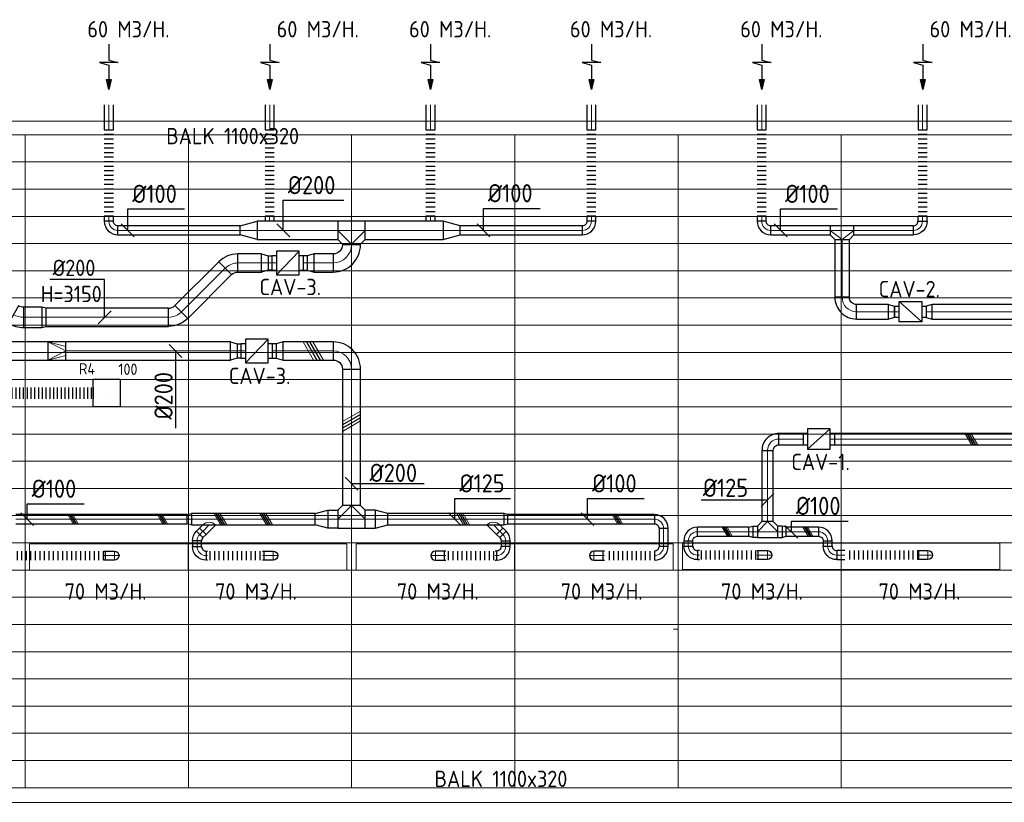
# Model space of a CAD drawing. Header units: millimetres. Extents: x -72915 to 21022, y 6278 to 52916.
# Tile 54 of 60: x -27475 to -16617, y 44288 to 52916. Entities that reach past the tile are written whole.
import ezdxf
from ezdxf.enums import TextEntityAlignment as Align

# ---------------------------------------------------------------- set-up
doc = ezdxf.new("R2010")
doc.units = ezdxf.units.MM
doc.header["$LTSCALE"] = 50
doc.linetypes.add('CENTER2', pattern=[28.575, 19.05, -3.175, 3.175, -3.175])
for name, color, linetype in [('4plfd', 254, 'Continuous'), ('WL570---_RETOUR', 100, 'Continuous'), ('WL570---_RETOUR_HL', 1, 'Continuous'), ('WL570---_TOEVOER', 200, 'Continuous'), ('WM570---', 2, 'Continuous'), ('WM570---_RETOUR', 2, 'Continuous'), ('WM570---_RETOUR_PR', 2, 'Continuous'), ('WM570---_TOEVOER', 2, 'Continuous')]:
    doc.layers.add(name, color=color, linetype=linetype)
for name, color, linetype, lineweight in [('WL570---_BESTAAND-HARTLIJN', 161, 'Continuous', 0), ('WL570---_BESTAAND-RETOUR', 140, 'Continuous', 0), ('WL570---_BESTAAND-ROOSTER', 161, 'Continuous', 0), ('WL570---_BESTAAND-TOEVOER', 180, 'Continuous', 0)]:
    doc.layers.add(name, color=color, linetype=linetype, lineweight=lineweight)
doc.styles.add('BURO-025', font='ISO96.shx', dxfattribs={"height": 125})
doc.styles.add('ISO', font='ISO', dxfattribs={"height": 162})
doc.styles.add('LZ-MAATVOEREN', font='simplex')
doc.styles.add('MAATVOERING', font='ISO')

# ---------------------------------------------------------------- blocks, each defined once
blk = doc.blocks.new('Groep-79')
at = {"color": 8, "linetype": 'Continuous', "lineweight": 13}
for p, q in [((-73305, 50349), (-4005, 50349)), ((-73155, 50199), (-4155, 50199)), ((-11858, 50199), (-60255, 50199)), ((-29655, 50199), (-29655, 42999)), ((-27855, 50199), (-27855, 42999)), ((-26055, 50199), (-26055, 42999)), ((-24255, 50199), (-24255, 42999)), ((-22455, 50199), (-22455, 42999)), ((-20655, 50199), (-20655, 42999)), ((-60255, 49899), (-11883, 49899)), ((-60255, 49599), (-11883, 49599)), ((-60255, 49299), (-11883, 49299)), ((-60255, 48999), (-11883, 48999)), ((-60255, 48699), (-11883, 48699)), ((-60255, 48399), (-11883, 48399)), ((-60255, 48399), (-11883, 48399)), ((-60255, 48099), (-11883, 48099)), ((-60255, 47799), (-11883, 47799)), ((-60255, 47499), (-11883, 47499)), ((-60255, 47199), (-11883, 47199)), ((-60255, 46899), (-11883, 46899)), ((-60255, 46599), (-11883, 46599)), ((-65655, 46299), (-11883, 46299)), ((-65655, 45999), (-11883, 45999)), ((-65655, 45699), (-11883, 45699)), ((-65655, 45399), (-11883, 45399)), ((-65655, 45099), (-11883, 45099)), ((-65655, 44799), (-11883, 44799)), ((-22505, 44749), (-22455, 44749)), ((-65655, 44499), (-11683, 44499)), ((-65655, 44199), (-11683, 44199)), ((-65655, 43899), (-11683, 43899)), ((-65655, 43599), (-11683, 43599)), ((-65655, 43299), (-11683, 43299)), ((-11655, 43299), (-36705, 43299)), ((-4155, 42999), (-36705, 42999)), ((-4005, 42838), (-36705, 42838))]:
    blk.add_line(p, q, dxfattribs=at)
blk = doc.blocks.new('Block plafond 1e verd')
at = {"layer": '4plfd'}
blk.add_blockref('Groep-79', (22005, -19149), dxfattribs=at)
blk = doc.blocks.new('KARO')
for p, q in [((1, 0.5), (0, 0.5)), ((0, -0.5), (1, -0.5))]:
    blk.add_line(p, q)
at = {"invisible_edges": 15}
blk.add_3dface([(0, 0.5), (0, -0.5), (1, -0.5), (1, 0.5)], dxfattribs=at)
at = {"layer": 'WL570---_BESTAAND-HARTLIJN'}
blk.add_line((0, 0), (1, 0), dxfattribs=at)
blk = doc.blocks.new('OBO22400030H')
blk.add_lwpolyline([(112, -60, 0.131652), (67, 108), (-127, -4, -0.131652), (-112, -60)], format="xyb", close=True)
at = {"invisible_edges": 15}
for points in [[(-124, -10), (76, 91), (67, 108), (-127, -4)], [(-121, -16), (85, 73), (76, 91), (-124, -10)], [(-119, -22), (92, 55), (85, 73), (-121, -16)], [(-117, -28), (98, 36), (92, 55), (-119, -22)], [(-115, -34), (103, 17), (98, 36), (-117, -28)], [(-114, -41), (107, -2), (103, 17), (-115, -34)], [(-113, -47), (110, -21), (107, -2), (-114, -41)], [(-112, -54), (111, -40), (110, -21), (-113, -47)], [(-112, -60), (112, -60), (111, -40), (-112, -54)]]:
    blk.add_3dface(points, dxfattribs=at)
at = {"layer": 'WL570---_BESTAAND-HARTLIJN'}
blk.add_arc((-224, -60), 224, 0, 30, dxfattribs=at)
blk = doc.blocks.new('KARH')
for p, q in [((1, 0.5), (0, 0.5)), ((0, -0.5), (1, -0.5))]:
    blk.add_line(p, q)
at = {"invisible_edges": 15}
blk.add_3dface([(0, 0.5), (0, -0.5), (1, -0.5), (1, 0.5)], dxfattribs=at)
blk = doc.blocks.new('OSV2001600740G')
blk.add_lwpolyline([(0, -100), (75, -80), (75, 80), (0, 100)], close=True)
at = {"layer": 'WL570---_BESTAAND-HARTLIJN'}
blk.add_line((0, 0), (75, 0), dxfattribs=at)
blk = doc.blocks.new('ORN_T_SP')
blk.add_lwpolyline([(-0.5, 0.5), (-0.5, -0.5), (0.5, -0.5), (0.5, 0.5)], close=True)
at = {"style": 'LZ-MAATVOEREN', "flags": 9}
for tag, p in [('ROS_TYPE', (0.6333, 0.6833)), ('ROS_M3H', (0.6333, 0.4833)), ('ROS_ZIJDE', (0.6333, 0.2833)), ('ROS_STAT', (0.6333, 0.0833))]:
    blk.add_attdef(tag, p, '', height=0.125, dxfattribs=at)
blk = doc.blocks.new('FLLINE100')
blk.add_line((0, -50), (0, 50))
blk = doc.blocks.new('OEX10000100000')
at = {"rotation": 90}
for p in [(0, -50), (0, -100), (0, -150), (0, -200), (0, -250), (0, -300), (0, -350), (0, -400), (0, -450), (0, -500), (0, -550), (0, -600), (0, -650), (0, -700), (0, -750), (0, -800), (0, -850), (0, -900), (0, -950), (0, -1000)]:
    blk.add_blockref('FLLINE100', p, dxfattribs=at)
blk = doc.blocks.new('UISO')
at = {"color": 0}
for p, q in [((0, 0.18), (1, 0.757)), ((0, 0), (1, 0.577))]:
    blk.add_line(p, q, dxfattribs=at)
at = {"layer": 'WL570---_BESTAAND-TOEVOER', "color": 0}
for p, q in [((0, 0.36), (1, 0.937)), ((0, -0.18), (1, 0.397))]:
    blk.add_line(p, q, dxfattribs=at)
blk = doc.blocks.new('MVLINE')
blk.add_line((35.4, -35.4), (-35.4, 35.4))
blk = doc.blocks.new('OBO10000045H')
blk.add_lwpolyline([(50, -41, 0.198912), (6, 65), (-65, -6, -0.198912), (-50, -41)], format="xyb", close=True)
at = {"invisible_edges": 15}
for points in [[(-62, -9), (15, 55), (6, 65), (-65, -6)], [(-59, -13), (23, 45), (15, 55), (-62, -9)], [(-57, -16), (30, 34), (23, 45), (-59, -13)], [(-55, -20), (36, 22), (30, 34), (-57, -16)], [(-53, -24), (41, 10), (36, 22), (-55, -20)], [(-52, -28), (45, -3), (41, 10), (-53, -24)], [(-51, -33), (48, -15), (45, -3), (-52, -28)], [(-50, -37), (49, -28), (48, -15), (-51, -33)], [(-50, -41), (50, -41), (49, -28), (-50, -37)]]:
    blk.add_3dface(points, dxfattribs=at)
at = {"layer": 'WL570---_BESTAAND-HARTLIJN'}
blk.add_arc((-100, -41), 100, 0, 45, dxfattribs=at)
blk = doc.blocks.new('OBO10000090L')
blk.add_lwpolyline([(50, 0, 0.414214), (-100, 150), (-100, 50, -0.414214), (-50, 0)], format="xyb", close=True)
at = {"invisible_edges": 15}
for points in [[(-91, 49), (-74, 148), (-100, 150), (-100, 50)], [(-83, 47), (-49, 141), (-74, 148), (-91, 49)], [(-75, 43), (-25, 130), (-49, 141), (-83, 47)], [(-68, 38), (-4, 115), (-25, 130), (-75, 43)], [(-62, 32), (15, 96), (-4, 115), (-68, 38)], [(-57, 25), (30, 75), (15, 96), (-62, 32)], [(-53, 17), (41, 51), (30, 75), (-57, 25)], [(-51, 9), (48, 26), (41, 51), (-53, 17)], [(-50, 0), (50, 0), (48, 26), (-51, 9)]]:
    blk.add_3dface(points, dxfattribs=at)
at = {"layer": 'WL570---_BESTAAND-HARTLIJN'}
blk.add_arc((-100, 0), 100, 0, 90, dxfattribs=at)
blk = doc.blocks.new('OSV1251000460G')
blk.add_lwpolyline([(0, -62), (47, -50), (47, 50), (0, 62)], close=True)
at = {"layer": 'WL570---_BESTAAND-HARTLIJN'}
blk.add_line((0, 0), (47, 0), dxfattribs=at)
blk = doc.blocks.new('OBO10000090ZE')
blk.add_lwpolyline([(-50, 0), (50, 0), (50, 100, 1), (-50, 100)], format="xyb", close=True)
at = {"layer": 'WL570---_BESTAAND-HARTLIJN'}
for points in [[(0, 0), (0, 150)], [(-50, 100), (50, 100)]]:
    blk.add_lwpolyline(points, dxfattribs=at)
blk = doc.blocks.new('OZA1250100045L')
blk.add_lwpolyline([(-71, 0), (-106, 35), (-35, 106), (71, 0)])
at = {"layer": 'WL570---_BESTAAND-HARTLIJN'}
blk.add_line((0, 0), (-71, 71), dxfattribs=at)
at = {"layer": 'WL570---_BESTAAND-TOEVOER'}
blk.add_arc((0, 71), 100, 225, 315, dxfattribs=at)
blk = doc.blocks.new('OEX1000063300')
at = {"rotation": 180}
for p in [(50, 0), (100, 0), (150, 0), (200, 0), (250, 0), (300, 0), (350, 0), (400, 0), (450, 0), (500, 0), (550, 0), (600, 0)]:
    blk.add_blockref('FLLINE100', p, dxfattribs=at)
blk = doc.blocks.new('VBX1601600016025000')
blk.add_lwpolyline([(50, -130), (300, -130), (300, 130), (50, 130)], close=True)
for points in [[(50, 80), (0, 80), (0, -80), (50, -80)], [(300, -80), (350, -80), (350, 80), (300, 80)]]:
    blk.add_lwpolyline(points)
at = {"layer": 'WL570---_BESTAAND-HARTLIJN'}
blk.add_line((300, 0), (350, 0), dxfattribs=at)
at = {"layer": 'WL570---_BESTAAND-TOEVOER'}
blk.add_line((50, -130), (300, 130), dxfattribs=at)
blk = doc.blocks.new('OTS20020020000H')
blk.add_lwpolyline([(-150, -100), (150, -100), (150, 100), (100, 150), (-100, 150), (-150, 100)], close=True)
at = {"layer": 'WL570---_BESTAAND-HARTLIJN'}
blk.add_line((-150, 0), (150, 0), dxfattribs=at)
at = {"layer": 'WL570---_BESTAAND-RETOUR'}
blk.add_lwpolyline([(-150, 0), (0, 150), (150, 0)], dxfattribs=at)
blk = doc.blocks.new('OSV20012501390G')
blk.add_lwpolyline([(0, -100), (140, -62), (140, 62), (0, 100)], close=True)
at = {"layer": 'WL570---_BESTAAND-HARTLIJN'}
blk.add_line((0, 0), (140, 0), dxfattribs=at)
blk = doc.blocks.new('OEX1000056800')
at = {"rotation": 180}
for p in [(50, 0), (100, 0), (150, 0), (200, 0), (250, 0), (300, 0), (350, 0), (400, 0), (450, 0), (500, 0), (550, 0)]:
    blk.add_blockref('FLLINE100', p, dxfattribs=at)
blk = doc.blocks.new('OEX1000058500')
at = {"rotation": 180}
for p in [(50, 0), (100, 0), (150, 0), (200, 0), (250, 0), (300, 0), (350, 0), (400, 0), (450, 0), (500, 0), (550, 0)]:
    blk.add_blockref('FLLINE100', p, dxfattribs=at)
blk = doc.blocks.new('OBO10000090H')
blk.add_lwpolyline([(50, -100, 0.414214), (-100, 50), (-100, -50, -0.414214), (-50, -100)], format="xyb", close=True)
at = {"invisible_edges": 15}
for points in [[(-91, -51), (-74, 48), (-100, 50), (-100, -50)], [(-83, -53), (-49, 41), (-74, 48), (-91, -51)], [(-75, -57), (-25, 30), (-49, 41), (-83, -53)], [(-68, -62), (-4, 15), (-25, 30), (-75, -57)], [(-62, -68), (15, -4), (-4, 15), (-68, -62)], [(-57, -75), (30, -25), (15, -4), (-62, -68)], [(-53, -83), (41, -49), (30, -25), (-57, -75)], [(-51, -91), (48, -74), (41, -49), (-53, -83)], [(-50, -100), (50, -100), (48, -74), (-51, -91)]]:
    blk.add_3dface(points, dxfattribs=at)
at = {"layer": 'WL570---_BESTAAND-HARTLIJN'}
blk.add_arc((-100, -100), 100, 0, 90, dxfattribs=at)
blk = doc.blocks.new('OEX1000080500')
at = {"rotation": 180}
for p in [(50, 0), (100, 0), (150, 0), (200, 0), (250, 0), (300, 0), (350, 0), (400, 0), (450, 0), (500, 0), (550, 0), (600, 0), (650, 0), (700, 0), (750, 0), (800, 0)]:
    blk.add_blockref('FLLINE100', p, dxfattribs=at)
blk = doc.blocks.new('VBX1251250012525000')
blk.add_lwpolyline([(50, -112.5), (300, -112.5), (300, 112.5), (50, 112.5)], close=True)
for points in [[(50, 62.5), (0, 62.5), (0, -62.5), (50, -62.5)], [(300, -62.5), (350, -62.5), (350, 62.5), (300, 62.5)]]:
    blk.add_lwpolyline(points)
at = {"layer": 'WL570---_BESTAAND-HARTLIJN'}
blk.add_line((300, 0), (350, 0), dxfattribs=at)
at = {"layer": 'WL570---_BESTAAND-TOEVOER'}
blk.add_line((50, -112.5), (300, 112.5), dxfattribs=at)
blk = doc.blocks.new('OEX1000067900')
at = {"rotation": 180}
for p in [(50, 0), (100, 0), (150, 0), (200, 0), (250, 0), (300, 0), (350, 0), (400, 0), (450, 0), (500, 0), (550, 0), (600, 0), (650, 0)]:
    blk.add_blockref('FLLINE100', p, dxfattribs=at)
blk = doc.blocks.new('OTS12512512500H')
blk.add_lwpolyline([(-112.5, -62.5), (112.5, -62.5), (112.5, 62.5), (62.5, 112.5), (-62.5, 112.5), (-112.5, 62.5)], close=True)
at = {"layer": 'WL570---_BESTAAND-HARTLIJN'}
blk.add_line((-112.5, 0), (112.5, 0), dxfattribs=at)
at = {"layer": 'WL570---_BESTAAND-TOEVOER'}
blk.add_lwpolyline([(-112.5, 0), (0, 112.5), (112.5, 0)], dxfattribs=at)
blk = doc.blocks.new('VRO200200002002000H')
blk.add_lwpolyline([(0, 100), (0, -100), (200, -100), (200, 100)], close=True)
at = {"layer": 'WL570---_BESTAAND-TOEVOER'}
for p, q in [((0, 100), (200, 50)), ((0, -100), (200, -50))]:
    blk.add_line(p, q, dxfattribs=at)
blk.add_lwpolyline([(0, -100), (0, -100), (200, 0), (0, 100)], dxfattribs=at)
blk = doc.blocks.new('OBO20000090H')
blk.add_lwpolyline([(100, -200, 0.414214), (-200, 100), (-200, -100, -0.414214), (-100, -200)], format="xyb", close=True)
at = {"invisible_edges": 15}
for points in [[(-183, -102), (-148, 95), (-200, 100), (-200, -100)], [(-166, -106), (-97, 82), (-148, 95), (-183, -102)], [(-150, -113), (-50, 60), (-97, 82), (-166, -106)], [(-136, -123), (-7, 30), (-50, 60), (-150, -113)], [(-123, -136), (30, -7), (-7, 30), (-136, -123)], [(-113, -150), (60, -50), (30, -7), (-123, -136)], [(-106, -166), (82, -97), (60, -50), (-113, -150)], [(-102, -183), (95, -148), (82, -97), (-106, -166)], [(-100, -200), (100, -200), (95, -148), (-102, -183)]]:
    blk.add_3dface(points, dxfattribs=at)
at = {"layer": 'WL570---_BESTAAND-HARTLIJN'}
blk.add_arc((-200, -200), 200, 0, 90, dxfattribs=at)
blk = doc.blocks.new('OSV20010001860G')
blk.add_lwpolyline([(0, -100), (187, -50), (187, 50), (0, 100)], close=True)
at = {"layer": 'WL570---_BESTAAND-HARTLIJN'}
blk.add_line((0, 0), (187, 0), dxfattribs=at)
blk = doc.blocks.new('AFZPIJL')
for points in [[(0, -10), (0, -6.52), (-2.06, -5.97), (2.06, -5.97), (0, -5.41), (0, 0)], [(-0.26, -2.22), (0, 0)], [(0.26, -2.22), (0, 0)]]:
    blk.add_lwpolyline(points)
blk.add_lwpolyline([(0.52, -2.22), (-0.52, -2.22), (0, 0)], close=True)
blk = doc.blocks.new('OBO20000045H')
blk.add_lwpolyline([(100, -83, 0.198912), (12, 129), (-129, -12, -0.198912), (-100, -83)], format="xyb", close=True)
at = {"invisible_edges": 15}
for points in [[(-123, -19), (30, 110), (12, 129), (-129, -12)], [(-118, -25), (46, 89), (30, 110), (-123, -19)], [(-113, -33), (60, 67), (46, 89), (-118, -25)], [(-109, -41), (72, 44), (60, 67), (-113, -33)], [(-106, -49), (82, 20), (72, 44), (-109, -41)], [(-103, -57), (90, -5), (82, 20), (-106, -49)], [(-102, -65), (95, -31), (90, -5), (-103, -57)], [(-100, -74), (99, -57), (95, -31), (-102, -65)], [(-100, -83), (100, -83), (99, -57), (-100, -74)]]:
    blk.add_3dface(points, dxfattribs=at)
at = {"layer": 'WL570---_BESTAAND-HARTLIJN'}
blk.add_arc((-200, -83), 200, 0, 45, dxfattribs=at)
blk = doc.blocks.new('OSV2242000440G')
blk.add_lwpolyline([(0, -112), (45, -100), (45, 100), (0, 112)], close=True)
at = {"layer": 'WL570---_BESTAAND-HARTLIJN'}
blk.add_line((0, 0), (45, 0), dxfattribs=at)
blk = doc.blocks.new('OBO20000045R')
blk.add_lwpolyline([(159, -141, 0.198912), (71, 71), (-71, -71, -0.198912), (-41, -141)], format="xyb", close=True)
at = {"invisible_edges": 15}
for points in [[(-65, -77), (88, 51), (71, 71), (-71, -71)], [(-60, -84), (104, 31), (88, 51), (-65, -77)], [(-55, -91), (118, 9), (104, 31), (-60, -84)], [(-51, -99), (130, -15), (118, 9), (-55, -91)], [(-47, -107), (140, -39), (130, -15), (-51, -99)], [(-45, -116), (148, -64), (140, -39), (-47, -107)], [(-43, -124), (154, -89), (148, -64), (-45, -116)], [(-42, -133), (157, -115), (154, -89), (-43, -124)], [(-41, -141), (159, -141), (157, -115), (-42, -133)]]:
    blk.add_3dface(points, dxfattribs=at)
at = {"layer": 'WL570---_BESTAAND-HARTLIJN'}
blk.add_arc((-141, -141), 200, 0, 45, dxfattribs=at)
blk = doc.blocks.new('OSV1601250650G')
blk.add_lwpolyline([(0, -80), (65, -62), (65, 62), (0, 80)], close=True)
at = {"layer": 'WL570---_BESTAAND-HARTLIJN'}
blk.add_line((0, 0), (65, 0), dxfattribs=at)
blk = doc.blocks.new('OTS10010016000H')
blk.add_lwpolyline([(-130, -50), (130, -50), (130, 50), (80, 100), (-80, 100), (-130, 50)], close=True)
at = {"layer": 'WL570---_BESTAAND-HARTLIJN'}
blk.add_line((-130, 0), (130, 0), dxfattribs=at)
at = {"layer": 'WL570---_BESTAAND-RETOUR'}
blk.add_lwpolyline([(-130, 0), (0, 100), (130, 0)], dxfattribs=at)
blk = doc.blocks.new('OBO16000090H')
blk.add_lwpolyline([(80, -160, 0.414214), (-160, 80), (-160, -80, -0.414214), (-80, -160)], format="xyb", close=True)
at = {"invisible_edges": 15}
for points in [[(-146, -81), (-118, 76), (-160, 80), (-160, -80)], [(-133, -85), (-78, 66), (-118, 76), (-146, -81)], [(-120, -91), (-40, 48), (-78, 66), (-133, -85)], [(-109, -99), (-6, 24), (-40, 48), (-120, -91)], [(-99, -109), (24, -6), (-6, 24), (-109, -99)], [(-91, -120), (48, -40), (24, -6), (-99, -109)], [(-85, -133), (66, -78), (48, -40), (-91, -120)], [(-81, -146), (76, -118), (66, -78), (-85, -133)], [(-80, -160), (80, -160), (76, -118), (-81, -146)]]:
    blk.add_3dface(points, dxfattribs=at)
at = {"layer": 'WL570---_BESTAAND-HARTLIJN'}
blk.add_arc((-160, -160), 160, 0, 90, dxfattribs=at)
blk = doc.blocks.new('OBO12500090H')
blk.add_lwpolyline([(62, -125, 0.414214), (-125, 62), (-125, -63, -0.414214), (-63, -125)], format="xyb", close=True)
at = {"invisible_edges": 15}
for points in [[(-114, -63), (-92, 60), (-125, 62), (-125, -63)], [(-104, -66), (-61, 51), (-92, 60), (-114, -63)], [(-94, -71), (-31, 37), (-61, 51), (-104, -66)], [(-85, -77), (-4, 19), (-31, 37), (-94, -71)], [(-77, -85), (19, -4), (-4, 19), (-85, -77)], [(-71, -94), (37, -31), (19, -4), (-77, -85)], [(-66, -104), (51, -61), (37, -31), (-71, -94)], [(-63, -114), (60, -92), (51, -61), (-66, -104)], [(-63, -125), (62, -125), (60, -92), (-63, -114)]]:
    blk.add_3dface(points, dxfattribs=at)
at = {"layer": 'WL570---_BESTAAND-HARTLIJN'}
blk.add_arc((-125, -125), 125, 0, 90, dxfattribs=at)
blk = doc.blocks.new('*U1032')
at = {"color": 0, "ltscale": 10}
for p, q in [((150, 150, -150), (-150, 150, -150)), ((-150, -150, -150), (-150, 150, -150)), ((150, -150, -150), (150, 150, -150)), ((150, -150, -150), (-150, -150, -150))]:
    blk.add_line(p, q, dxfattribs=at)
at = {"layer": 'WL570---_RETOUR_HL', "linetype": 'CENTER2'}
blk.add_circle((0, 0, -150), 0.075, dxfattribs=at)
at = {"layer": 'WL570---_RETOUR', "color": 2, "style": 'BURO-025'}
for tag in ['MC', 'Q']:
    blk.add_attdef(tag, text='', height=125, dxfattribs=at).set_placement((0, 0), align=Align.MIDDLE)
at = {"layer": 'WM570---_RETOUR_PR', "color": 2, "style": 'BURO-025'}
blk.add_attdef('POSNR', text='', height=125, dxfattribs=at).set_placement((0, 0), align=Align.MIDDLE)
blk = doc.blocks.new('*U1034')
at = {"color": 0, "ltscale": 10}
for p, q in [((0, 62, -150), (0, -62, -150)), ((21, 62, -150), (21, -62, -150)), ((62, 62, -150), (62, -62, -150)), ((104, 62, -150), (104, -62, -150)), ((146, 62, -150), (146, -62, -150)), ((188, 62, -150), (188, -62, -150)), ((229, 62, -150), (229, -62, -150)), ((271, 62, -150), (271, -62, -150)), ((312, 62, -150), (312, -62, -150)), ((354, 62, -150), (354, -62, -150)), ((396, 62, -150), (396, -62, -150)), ((438, 62, -150), (438, -62, -150)), ((479, 62, -150), (479, -62, -150)), ((521, 62, -150), (521, -62, -150)), ((562, 62, -150), (562, -62, -150)), ((604, 62, -150), (604, -62, -150)), ((646, 62, -150), (646, -62, -150)), ((688, 62, -150), (688, -62, -150)), ((729, 62, -150), (729, -62, -150)), ((771, 62, -150), (771, -62, -150)), ((812, 62, -150), (812, -62, -150)), ((854, 62, -150), (854, -62, -150)), ((896, 62, -150), (896, -62, -150)), ((938, 62, -150), (938, -62, -150)), ((979, 62, -150), (979, -62, -150)), ((1021, 62, -150), (1021, -62, -150)), ((1062, 62, -150), (1062, -62, -150)), ((1104, 62, -150), (1104, -62, -150)), ((1146, 62, -150), (1146, -62, -150)), ((1188, 62, -150), (1188, -62, -150)), ((1229, 62, -150), (1229, -62, -150)), ((1271, 62, -150), (1271, -62, -150)), ((1312, 62, -150), (1312, -62, -150)), ((1354, 62, -150), (1354, -62, -150)), ((1396, 62, -150), (1396, -62, -150)), ((1438, 62, -150), (1438, -62, -150)), ((1479, 62, -150), (1479, -62, -150)), ((1500, 62, -150), (1500, -62, -150))]:
    blk.add_line(p, q, dxfattribs=at)
at = {"layer": 'WM570---_RETOUR_PR', "color": 2, "style": 'BURO-025'}
blk.add_attdef('POSNR', text='', height=125, dxfattribs=at).set_placement((0, 0), align=Align.MIDDLE)

msp = doc.modelspace()

# ---------------------------------------------------------------- linework, layer by layer
at = {"layer": 'WM570---_RETOUR'}
for points in [[(-26284, 50593), (-26284, 50830), (-25658, 50830)], [(-24568, 50593), (-24568, 50925), (-23899, 50925)], [(-22361, 50593), (-22361, 50836), (-21735, 50836)], [(-19084, 50593), (-19084, 50830), (-18458, 50830)], [(-26539, 49635), (-26539, 50051), (-27144, 50051)]]:
    msp.add_lwpolyline(points, dxfattribs=at)
at = {"layer": 'WM570---_TOEVOER'}
for points in [[(-25758, 49264), (-25758, 49082), (-25758, 48413)], [(-23817, 47801), (-23016, 47801)], [(-27393, 47409), (-27393, 47578), (-26766, 47578)], [(-22676, 47409), (-22676, 47637), (-22064, 47637)], [(-21213, 47409), (-21213, 47637), (-20587, 47637)], [(-19228, 47620), (-19349, 47620), (-19961, 47620)], [(-18965, 47270), (-18965, 47389), (-18339, 47389)]]:
    msp.add_lwpolyline(points, dxfattribs=at)

# ---------------------------------------------------------------- block references
at = {"layer": 'WL570---_BESTAAND-ROOSTER', "xscale": 1750, "yscale": 290}
for p in [(-26492, 46993), (-24742, 46993), (-22891, 46993), (-21142, 46993), (-19292, 46999), (-17542, 46999)]:
    msp.add_blockref('ORN_T_SP', p, dxfattribs=at)
at = {"layer": 'WL570---_RETOUR'}
for name, p, xscale, yscale, zscale, rotation in [('AFZPIJL', (-26491, 52145), 50, 50, 50, 180), ('AFZPIJL', (-24717, 52145), 50, 50, 50, 180), ('AFZPIJL', (-22944, 52145), 50, 50, 50, 180), ('AFZPIJL', (-21170, 52145), 50, 50, 50, 180), ('AFZPIJL', (-19291, 52145), 50, 50, 50, 180), ('AFZPIJL', (-17517, 52145), 50, 50, 50, 180), ('KARO', (-26492, 51700), 275.9456809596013, 100, 100, 90), ('KARO', (-24718, 51700), 275.9456809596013, 100, 100, 90), ('KARO', (-22945, 51700), 275.9456809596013, 100, 100, 90), ('KARO', (-21171, 51700), 275.9456809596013, 100, 100, 90), ('KARO', (-19292, 51700), 275.9456809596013, 100, 100, 90), ('KARO', (-17518, 51700), 275.9456809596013, 100, 100, 90), ('KARO', (-26492, 50749), 55.98824614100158, 100, 100, 270), ('KARO', (-24719, 50749), 56.74591008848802, 100, 100, 270), ('KARO', (-22945, 50749), 56.29579252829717, 100, 100, 270), ('KARO', (-21171, 50749), 56.55323533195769, 100, 100, 270), ('KARO', (-19292, 50749), 55.98824614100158, 100, 100, 270), ('KARO', (-17519, 50749), 56.74591008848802, 100, 100, 270), ('KARO', (-25044, 50593), 1348.069124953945, 100, 100, 180), ('KARO', (-22806, 50593), 860.8724979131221, 200, 200, 180), ('KARO', (-21271, 50593), 1348.069124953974, 100, 100, 180), ('KARO', (-18406, 50493), 644.0999772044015, 160, 160, 270), ('KARO', (-23817, 50434), 8.033562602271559, 200, 200, 90), ('KARO', (-24734, 50234), -41.65426006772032, 160, 160, 180), ('KARO', (-24303, 50234), 41.65426006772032, 160, 160, 180), ('KARO', (-25210, 50176), 682.3229205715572, 200, 200, 225), ('KARO', (-27230, 49635), 201.4116395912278, 224, 224, 180)]:
    msp.add_blockref(name, p, dxfattribs=dict(at, xscale=xscale, yscale=yscale, zscale=zscale, rotation=rotation))
for name, p in [('OEX10000100000', (-26492, 51749)), ('OEX10000100000', (-24718, 51749)), ('OEX10000100000', (-22945, 51749)), ('OEX10000100000', (-21171, 51749)), ('OEX10000100000', (-19292, 51749)), ('OEX10000100000', (-17518, 51749)), ('OSV20010001860G', (-22806, 50593)), ('OSV2242000440G', (-27230, 49635)), ('*U1034', (-28165, 48798, 150))]:
    msp.add_blockref(name, p, dxfattribs=at)
for name, p, rotation in [('OBO10000090H', (-26492, 50593), 180), ('OTS20020020000H', (-23817, 50593), 180), ('OBO10000090H', (-21171, 50593), 270), ('OBO10000090H', (-19292, 50593), 180), ('OTS10010016000H', (-18406, 50593), 180), ('OBO20000090H', (-23817, 50234), 270), ('OBO20000045H', (-25152, 50234), 89.99999999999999), ('VBX1601600016025000', (-24344, 50234), 179.9999999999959), ('OSV2001600740G', (-24229, 50234), 180), ('OBO16000090H', (-18406, 49696), 180), ('OBO22400030H', (-27491, 49635), 239.9999999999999), ('OSV1601250650G', (-17412, 49696), 180.000000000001)]:
    msp.add_blockref(name, p, dxfattribs=dict(at, rotation=rotation))
at = {"layer": 'WL570---_RETOUR', "xscale": -1}
for name, p in [('OSV20010001860G', (-24858, 50593)), ('VBX1251250012525000', (-17478, 49696))]:
    msp.add_blockref(name, p, dxfattribs=at)
at = {"layer": 'WL570---_RETOUR'}
for p, xscale, yscale, zscale in [((-24858, 50593), 890.8466924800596, 200, 200), ((-19192, 50593), 656.8437517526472, 100, 100), ((-18276, 50593), 656.8437517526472, 100, 100), ((-25069, 50234), 260.1472937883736, 200, 200), ((-24233, 50234), 216.2812768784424, 200, 200), ((-27185, 49635), 1351.240706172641, 200, 200), ((-18246, 49696), 352.5524974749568, 160, 160), ((-17412, 49696), 5894.134085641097, 160, 160)]:
    msp.add_blockref('KARO', p, dxfattribs=dict(at, xscale=xscale, yscale=yscale, zscale=zscale))
at = {"layer": 'WL570---_RETOUR', "xscale": -1}
for name, p, rotation in [('OBO10000090H', (-17519, 50593), 180), ('OSV2001600740G', (-24809, 50234), 180), ('OBO20000045R', (-25834, 49635), 134.9999999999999), ('OSV1601250650G', (-17893, 49696), 180)]:
    msp.add_blockref(name, p, dxfattribs=dict(at, rotation=rotation))
at = {"layer": 'WL570---_RETOUR'}
ref = msp.add_blockref('*U1032', (-26515, 48798, 150), dxfattribs=at)
ref.add_attrib('POSNR', 'R4', dxfattribs={"layer": 'WM570---_RETOUR_PR', "color": 2, "height": 125, "style": 'BURO-025'}).set_placement((-26733, 49067), align=Align.MIDDLE)
ref.add_attrib('Q', '100', dxfattribs={"color": 2, "height": 125, "style": 'BURO-025'}).set_placement((-26282, 49062), align=Align.MIDDLE)
at = {"layer": 'WL570---_TOEVOER'}
for name, p, xscale, yscale, zscale in [('KARH', (-28186, 49264), 1020.281214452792, 200, 200), ('KARO', (-26966, 49264), 1814.394471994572, 200, 200), ('KARO', (-19103, 48293), 267.6753112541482, 125, 125), ('KARO', (-18486, 48293), 7069.875040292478, 125, 125), ('KARO', (-25581, 47409), 1363.791594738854, 125, 125), ('KARO', (-23967, 47409), -110.7921796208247, 200, 200), ('KARO', (-23667, 47409), 110.7921796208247, 200, 200), ('KARO', (-22091, 47409), 1616.063762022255, 100, 100), ('KARO', (-20002, 47270), 566.8356749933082, 100, 100), ('KARO', (-19341, 47270), -47.6584454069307, 125, 125), ('KARO', (-19116, 47270), 47.6584454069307, 125, 125), ('KARO', (-26530, 47008), -16.03765465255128, 100, 100), ('KARO', (-25403, 47008), -16.2227493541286, 100, 100), ('KARO', (-24780, 47008), -16.03765465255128, 100, 100), ('KARO', (-22791, 47008), 16.03765465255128, 100, 100), ('KARO', (-22233, 47007), 16.2227493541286, 100, 100), ('KARO', (-21042, 47008), 16.03765465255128, 100, 100), ('KARO', (-20002, 47013), 22.48026519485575, 100, 100), ('KARO', (-19330, 47013), -16.03765465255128, 100, 100), ('KARO', (-17559, 47013), -16.03765465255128, 100, 100)]:
    msp.add_blockref(name, p, dxfattribs=dict(at, xscale=xscale, yscale=yscale, zscale=zscale))
for name, p in [('VRO200200002002000H', (-27166, 49264)), ('OBO20000090H', (-23817, 49264)), ('VBX1251250012525000', (-18836, 48293)), ('OTS20020020000H', (-23817, 47409)), ('OSV20012501390G', (-23556, 47409)), ('OSV1251000460G', (-22138, 47409)), ('OBO10000090H', (-20375, 47409)), ('OTS12512512500H', (-19228, 47270)), ('OBO10000045H', (-22117, 47212)), ('OSV1251000460G', (-19068, 47270)), ('OBO10000090H', (-18565, 47270)), ('OEX1000063300', (-25428, 47008)), ('OEX1000056800', (-22799, 47008)), ('OEX1000058500', (-21026, 47008)), ('OEX1000067900', (-20010, 47013)), ('OEX1000080500', (-18374, 47013))]:
    msp.add_blockref(name, p, dxfattribs=at)
at = {"layer": 'WL570---_TOEVOER', "xscale": -1}
for name, p, rotation in [('OSV2001600740G', (-25151, 49264), 180), ('OZA1250100045L', (-25385, 47346), 180), ('OEX10000100000', (-27551, 47008), 90.00000000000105), ('OBO10000090ZE', (-26530, 47008), 270.000000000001), ('OBO10000090L', (-25419, 47008), 90.00000000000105), ('OBO10000090ZE', (-24780, 47008), 270.000000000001), ('OBO10000090L', (-20002, 47013), 90.00000000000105), ('OBO10000090ZE', (-19330, 47013), 270.000000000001), ('OBO10000090L', (-18465, 47013), 90.00000000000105), ('OBO10000090ZE', (-17559, 47013), 270.000000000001)]:
    msp.add_blockref(name, p, dxfattribs=dict(at, rotation=rotation))
at = {"layer": 'WL570---_TOEVOER'}
for name, p, xscale, yscale, zscale, rotation in [('KARO', (-25077, 49264), -41.65426006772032, 160, 160, 180), ('KARO', (-24646, 49264), 41.65426006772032, 160, 160, 180.000000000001), ('KARO', (-24017, 49264), 554.4755642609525, 200, 200, 180), ('UISO', (-24314, 49364), 200, 200, 200, 270), ('KARO', (-23817, 49064), 1505.484714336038, 200, 200, 270.0000000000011), ('UISO', (-23717, 48564), 200, 200, 200, 180), ('UISO', (-16935, 48231), 125, 125, 125, 90), ('KARO', (-19228, 48168), 786.1019632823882, 125, 125, 270.0000000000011), ('KARO', (-25628, 47409), 1889.413689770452, 100, 100, 180), ('UISO', (-26849, 47359), 100, 100, 100, 90), ('UISO', (-25863, 47359), 100, 100, 100, 90), ('UISO', (-25214, 47346), 125, 125, 125, 90), ('UISO', (-24710, 47346), 125, 125, 125, 90), ('KARO', (-22138, 47409), 1278.404309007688, 125, 125, 180.0000000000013), ('UISO', (-22536, 47346), 125, 125, 125, 90), ('UISO', (-20846, 47359), 100, 100, 100, 90), ('KARO', (-25490, 47241), -48.98494323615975, 100, 100, 224.9999999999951), ('KARO', (-22146, 47241), 48.98494323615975, 100, 100, 135.0000000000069), ('KARO', (-20375, 47309), 201.0308842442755, 100, 100, 269.9999999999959), ('UISO', (-19635, 47220), 100, 100, 100, 90), ('KARO', (-18665, 47270), 356.5983112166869, 100, 100, 180.000000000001), ('UISO', (-18821, 47320), 100, 100, 100, 270), ('KARO', (-25519, 47108), 62.47194246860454, 100, 100, 90), ('KARO', (-22117, 47170), 62.47194246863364, 100, 100, 270), ('KARO', (-20102, 47113), 56.45693985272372, 100, 100, 90.00000000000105), ('KARO', (-18565, 47170), 56.45693985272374, 100, 100, 270.000000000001), ('KARO', (-18374, 47013), 90.43692295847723, 100, 100, 180.000000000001)]:
    msp.add_blockref(name, p, dxfattribs=dict(at, xscale=xscale, yscale=yscale, zscale=zscale, rotation=rotation))
for name, p, rotation in [('VBX1601600016025000', (-24686, 49264), 179.9999999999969), ('OSV2001600740G', (-24571, 49264), 180.000000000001), ('OBO12500090H', (-19228, 48293), 90), ('OZA1250100045L', (-22252, 47346), 180.000000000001), ('OBO10000090H', (-20102, 47270), 90.00000000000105), ('OBO10000090ZE', (-22791, 47008), 90.00000000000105), ('OBO10000090L', (-22217, 47008), 270.000000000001), ('OBO10000090ZE', (-21042, 47008), 90.00000000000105), ('OBO10000090L', (-20475, 47008), 270.000000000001)]:
    msp.add_blockref(name, p, dxfattribs=dict(at, rotation=rotation))
at = {"layer": 'WL570---_TOEVOER', "xscale": -1}
for name, p in [('OSV1251000460G', (-25581, 47409)), ('OSV20012501390G', (-24078, 47409)), ('OBO10000045H', (-25519, 47212)), ('OSV1251000460G', (-19389, 47270))]:
    msp.add_blockref(name, p, dxfattribs=at)
at = {"layer": 'WM570---_RETOUR', "yscale": 2, "zscale": 2}
for p, xscale in [((-26284, 50593), 2), ((-24568, 50593), 2), ((-22361, 50593), 2), ((-19084, 50593), 2), ((-26539, 49635), -2)]:
    msp.add_blockref('MVLINE', p, dxfattribs=dict(at, xscale=xscale))
at = {"layer": 'WM570---_TOEVOER'}
msp.add_blockref('Block plafond 1e verd', (-19765, 20598), dxfattribs=at)
at = {"layer": 'WM570---_TOEVOER', "xscale": 2, "yscale": 2, "zscale": 2}
for p in [(-25758, 49264), (-23817, 47801), (-27393, 47409), (-22676, 47409), (-21213, 47409), (-18965, 47270)]:
    msp.add_blockref('MVLINE', p, dxfattribs=at)
at = {"layer": 'WM570---_TOEVOER', "xscale": 2, "yscale": 2, "zscale": 2, "rotation": 90.00000000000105}
msp.add_blockref('MVLINE', (-19228, 47620), dxfattribs=at)

# ---------------------------------------------------------------- texts
at = {"layer": 'WM570---', "style": 'ISO'}
for p in [(-25859, 51543), (-22900, 44456)]:
    msp.add_text('BALK 1100x320', height=180, dxfattribs=at).set_placement(p)
at = {"layer": 'WM570---_RETOUR', "style": 'MAATVOERING'}
for s, height, p in [('60 M3/H.', 180, (-26729, 52721)), ('60 M3/H.', 180, (-24641, 52721)), ('60 M3/H.', 180, (-23181, 52721)), ('60 M3/H.', 180, (-21407, 52721)), ('60 M3/H.', 180, (-19529, 52721)), ('60 M3/H.', 180, (-17441, 52721)), ('%%c200', 200, (-24518, 50992)), ('%%c100', 200, (-26234, 50896)), ('%%c100', 200, (-22311, 50903)), ('%%c100', 200, (-19034, 50896)), ('%%c200', 180, (-27113, 50090)), ('CAV-3.', 180, (-24831, 49879)), ('H=3150', 180, (-27243, 49802)), ('CAV-2.', 180, (-18002, 49856))]:
    msp.add_text(s, height=height, dxfattribs=at).set_placement(p)
at = {"layer": 'WM570---_TOEVOER', "style": 'MAATVOERING'}
for s, height, p in [('CAV-3.', 180, (-25169, 48899)), ('CAV-1.', 180, (-18966, 47950)), ('%%c200', 200, (-23617, 47820)), ('%%c125', 200, (-22626, 47704)), ('%%c100', 200, (-21163, 47704)), ('%%c100', 200, (-27343, 47645)), ('%%c100', 200, (-18915, 47456)), ('70 M3/H.', 180, (-26979, 46522)), ('70 M3/H.', 180, (-25320, 46522)), ('70 M3/H.', 180, (-23315, 46522)), ('70 M3/H.', 180, (-21508, 46522)), ('70 M3/H.', 180, (-19740, 46522)), ('70 M3/H.', 180, (-18003, 46522))]:
    msp.add_text(s, height=height, dxfattribs=at).set_placement(p)
msp.add_text('%%c200', height=200, rotation=90, dxfattribs=at).set_placement((-25789, 49032), align=Align.RIGHT)
msp.add_text('%%c125', height=200, dxfattribs=at).set_placement((-19442, 47655), align=Align.RIGHT)

doc.saveas('drawing.dxf')
